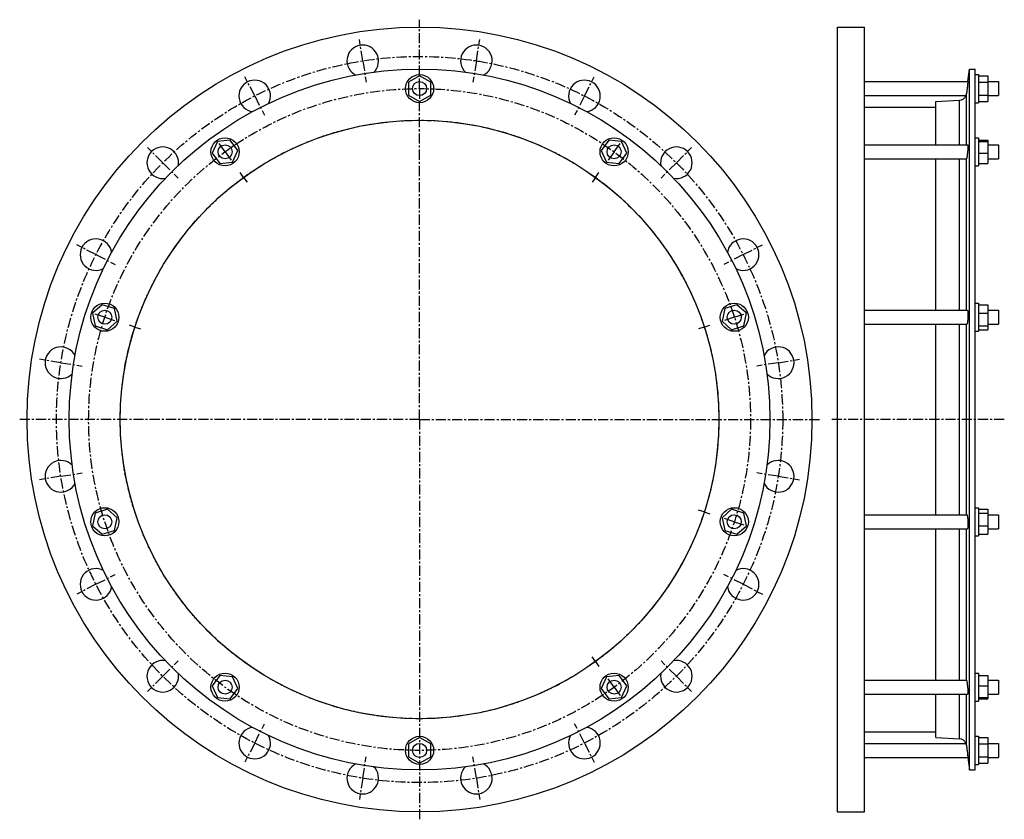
# Model space of a CAD drawing. Header units: millimetres. Extents: x -377 to 463, y -204 to 478.
import ezdxf

# ---------------------------------------------------------------- set-up
doc = ezdxf.new("R2010")
doc.units = ezdxf.units.MM
doc.header["$LTSCALE"] = 23.1
doc.linetypes.add('CENTER', pattern=[0.6, 0.375, -0.075, 0.075, -0.075])
doc.layers.get('0').update_dxf_attribs({"linetype": 'CONTINUOUS'})
doc.layers.add('AXES', color=7, linetype='CONTINUOUS')
doc.layers.add('ROUNDS', color=7, linetype='CONTINUOUS')

msp = doc.modelspace()

# ---------------------------------------------------------------- linework, layer by layer
at = {"color": 7, "linetype": 'Continuous'}
for p, q in [((320.71, -197.87), (320.71, 472.13)), ((320.71, 472.13), (343.71, 472.13)), ((343.71, -197.87), (343.71, 472.13)), ((-36.01, 430.6), (-45.51, 425.12)), ((-26.51, 425.12), (-36.01, 430.6)), ((433.4, -161.97), (433.4, 436.23)), ((433.4, 436.23), (438.16, 436.23)), ((438.16, -161.97), (438.16, 436.23)), ((438.16, 431.63), (441.16, 431.63)), ((441.16, 431.63), (441.16, 407.63)), ((441.16, 430.6), (449.16, 430.6)), ((449.16, 430.6), (449.16, 408.66)), ((-45.51, 425.12), (-45.51, 414.15)), ((-26.51, 414.15), (-26.51, 425.12)), ((441.16, 425.12), (449.16, 425.12)), ((-45.51, 414.15), (-36.01, 408.66)), ((-36.01, 408.66), (-26.51, 414.15)), ((441.16, 414.15), (449.16, 414.15)), ((343.71, 403.73), (404.82, 403.73)), ((404.82, 371.68), (404.82, 408.51)), ((438.16, 407.63), (441.16, 407.63)), ((441.16, 408.66), (449.16, 408.66)), ((-208.51, 374.55), (-212.97, 364.53)), ((-197.6, 375.7), (-208.51, 374.55)), ((-191.15, 366.83), (-197.6, 375.7)), ((125.57, 375.7), (119.13, 366.83)), ((136.48, 374.55), (125.57, 375.7)), ((140.94, 364.53), (136.48, 374.55)), ((438.16, 377.68), (441.16, 377.68)), ((441.16, 377.68), (441.16, 353.68)), ((441.16, 375.7), (449.16, 375.7)), ((441.16, 374.55), (449.16, 374.55)), ((449.16, 375.7), (449.16, 355.66)), ((-212.97, 364.53), (-206.53, 355.66)), ((-195.62, 356.81), (-191.15, 366.83)), ((119.13, 366.83), (123.59, 356.81)), ((134.5, 355.66), (140.94, 364.53)), ((441.16, 364.53), (449.16, 364.53)), ((-206.53, 355.66), (-195.62, 356.81)), ((123.59, 356.81), (134.5, 355.66)), ((404.82, 230.43), (404.82, 359.68)), ((438.16, 353.68), (441.16, 353.68)), ((441.16, 355.66), (449.16, 355.66)), ((438.16, 236.43), (441.16, 236.43)), ((441.16, 236.43), (441.16, 212.43)), ((-306.97, 235.16), (-315.12, 227.82)), ((-315.12, 227.82), (-312.84, 217.09)), ((-296.54, 231.77), (-306.97, 235.16)), ((-294.25, 221.04), (-296.54, 231.77)), ((224.51, 231.77), (222.23, 221.04)), ((234.94, 235.16), (224.51, 231.77)), ((243.09, 227.82), (234.94, 235.16)), ((240.81, 217.09), (243.09, 227.82)), ((441.16, 235.16), (449.16, 235.16)), ((441.16, 227.82), (449.16, 227.82)), ((449.16, 235.16), (449.16, 213.7)), ((-302.41, 213.7), (-294.25, 221.04)), ((222.23, 221.04), (230.38, 213.7)), ((-312.84, 217.09), (-302.41, 213.7)), ((230.38, 213.7), (240.81, 217.09)), ((404.82, 55.84), (404.82, 218.43)), ((438.16, 212.43), (441.16, 212.43)), ((441.16, 217.09), (449.16, 217.09)), ((441.16, 213.7), (449.16, 213.7)), ((-302.41, 60.57), (-312.84, 57.18)), ((-294.25, 53.23), (-302.41, 60.57)), ((230.38, 60.57), (222.23, 53.23)), ((240.81, 57.18), (230.38, 60.57)), ((438.16, 61.84), (441.16, 61.84)), ((441.16, 61.84), (441.16, 37.84)), ((441.16, 60.57), (449.16, 60.57)), ((449.16, 60.57), (449.16, 39.11)), ((-312.84, 57.18), (-315.12, 46.45)), ((-296.54, 42.5), (-294.25, 53.23)), ((222.23, 53.23), (224.51, 42.5)), ((243.09, 46.45), (240.81, 57.18)), ((441.16, 57.18), (449.16, 57.18)), ((-315.12, 46.45), (-306.97, 39.11)), ((-306.97, 39.11), (-296.54, 42.5)), ((224.51, 42.5), (234.94, 39.11)), ((234.94, 39.11), (243.09, 46.45)), ((404.82, -85.41), (404.82, 43.84)), ((441.16, 46.45), (449.16, 46.45)), ((438.16, 37.84), (441.16, 37.84)), ((441.16, 39.11), (449.16, 39.11)), ((-206.53, -81.39), (-212.97, -90.27)), ((-195.62, -82.54), (-206.53, -81.39)), ((-191.15, -92.56), (-195.62, -82.54)), ((123.59, -82.54), (119.13, -92.56)), ((134.5, -81.39), (123.59, -82.54)), ((140.94, -90.27), (134.5, -81.39)), ((438.16, -79.41), (441.16, -79.41)), ((441.16, -79.41), (441.16, -103.41)), ((441.16, -81.39), (449.16, -81.39)), ((449.16, -81.39), (449.16, -101.44)), ((-212.97, -90.27), (-208.51, -100.29)), ((136.48, -100.29), (140.94, -90.27)), ((441.16, -90.27), (449.16, -90.27)), ((-208.51, -100.29), (-197.6, -101.44)), ((-197.6, -101.44), (-191.15, -92.56)), ((119.13, -92.56), (125.57, -101.44)), ((125.57, -101.44), (136.48, -100.29)), ((404.82, -134.25), (404.82, -97.41)), ((441.16, -100.29), (449.16, -100.29)), ((438.16, -103.41), (441.16, -103.41)), ((441.16, -101.44), (449.16, -101.44)), ((-36.01, -134.4), (-45.51, -139.88)), ((-26.51, -139.88), (-36.01, -134.4)), ((343.71, -129.47), (404.82, -129.47)), ((438.16, -133.37), (441.16, -133.37)), ((441.16, -133.37), (441.16, -157.37)), ((441.16, -134.4), (449.16, -134.4)), ((449.16, -134.4), (449.16, -156.34)), ((-45.51, -139.88), (-45.51, -150.85)), ((-26.51, -150.85), (-26.51, -139.88)), ((441.16, -139.88), (449.16, -139.88)), ((-45.51, -150.85), (-36.01, -156.34)), ((-36.01, -156.34), (-26.51, -150.85)), ((441.16, -150.85), (449.16, -150.85)), ((438.16, -157.37), (441.16, -157.37)), ((441.16, -156.34), (449.16, -156.34)), ((433.4, -161.97), (438.16, -161.97)), ((320.71, -197.87), (343.71, -197.87))]:
    msp.add_line(p, q, dxfattribs=at)
for centre, radius in [((-36.01, 137.13), 335), ((-36.01, 137.13), 299.1), ((-36.01, 419.63), 12), ((-36.01, 137.13), 255.5), ((-202.06, 365.68), 12), ((130.04, 365.68), 12), ((-304.69, 224.43), 12), ((232.66, 224.43), 12), ((-304.69, 49.84), 12), ((232.66, 49.84), 12), ((-202.06, -91.41), 12), ((130.04, -91.41), 12), ((-36.01, -145.37), 12)]:
    msp.add_circle(centre, radius, dxfattribs=at)
at = {"layer": 'AXES', "color": 7, "linetype": 'CENTER'}
for p, q in [((-36.01, 430.63), (-36.01, 478.49)), ((-84.51, 443.32), (-87.4, 461.59)), ((12.48, 443.32), (15.37, 461.59)), ((-84.51, 443.32), (-81.61, 425.04)), ((12.48, 443.32), (9.59, 425.04)), ((-176.75, 413.34), (-185.15, 429.83)), ((-36.01, 419.63), (-36.01, 430.63)), ((104.72, 413.34), (113.12, 429.83)), ((-176.75, 413.34), (-168.35, 396.86)), ((-36.01, 419.63), (-36.01, 408.63)), ((104.72, 413.34), (96.32, 396.86)), ((-36.01, 137.13), (-36.01, 408.63)), ((-202.06, 365.68), (-208.53, 374.58)), ((130.04, 365.68), (136.5, 374.58)), ((-255.22, 356.34), (-268.3, 369.42)), ((-202.06, 365.68), (-195.6, 356.78)), ((130.04, 365.68), (123.57, 356.78)), ((183.19, 356.34), (196.27, 369.42)), ((-255.22, 356.34), (-242.14, 343.25)), ((183.19, 356.34), (170.11, 343.25)), ((-186.19, 343.84), (-189.13, 347.88)), ((114.17, 343.84), (117.1, 347.88)), ((-186.19, 343.84), (-183.25, 339.79)), ((114.17, 343.84), (111.23, 339.79)), ((-312.23, 277.87), (-328.71, 286.27)), ((240.2, 277.87), (256.68, 286.27)), ((-312.23, 277.87), (-295.74, 269.47)), ((240.2, 277.87), (223.71, 269.47)), ((-304.69, 224.43), (-315.15, 227.83)), ((232.66, 224.43), (243.12, 227.83)), ((-304.69, 224.43), (-294.23, 221.03)), ((232.66, 224.43), (222.2, 221.03)), ((-279.01, 216.09), (-283.76, 217.63)), ((-279.01, 216.09), (-274.25, 214.54)), ((206.98, 216.09), (202.23, 214.54)), ((206.98, 216.09), (211.74, 217.63)), ((-342.2, 185.63), (-360.47, 188.52)), ((-342.2, 185.63), (-323.93, 182.73)), ((270.17, 185.63), (251.9, 182.73)), ((270.17, 185.63), (288.44, 188.52)), ((-36.01, 137.13), (-377.37, 137.13)), ((-36.01, 137.13), (-36.01, -204.22)), ((-36.01, 137.13), (305.34, 137.13)), ((463.16, 137.13), (315.71, 137.13)), ((-342.2, 88.64), (-360.47, 85.74)), ((-342.2, 88.64), (-323.93, 91.53)), ((270.17, 88.64), (251.9, 91.53)), ((270.17, 88.64), (288.44, 85.74)), ((206.98, 58.18), (202.23, 59.72)), ((206.98, 58.18), (211.74, 56.63)), ((232.66, 49.84), (222.2, 53.23)), ((232.66, 49.84), (243.12, 46.44)), ((-312.23, -3.6), (-295.74, 4.79)), ((240.2, -3.6), (223.71, 4.79)), ((-312.23, -3.6), (-328.71, -12)), ((240.2, -3.6), (256.68, -12)), ((114.17, -69.57), (111.23, -65.53)), ((-255.22, -82.07), (-242.14, -68.99)), ((114.17, -69.57), (117.1, -73.62)), ((183.19, -82.07), (170.11, -68.99)), ((-255.22, -82.07), (-268.3, -95.15)), ((130.04, -91.41), (123.57, -82.52)), ((183.19, -82.07), (196.27, -95.15)), ((130.04, -91.41), (136.5, -100.31)), ((-176.75, -139.08), (-168.35, -122.6)), ((104.72, -139.08), (96.32, -122.6)), ((-176.75, -139.08), (-185.15, -155.56)), ((104.72, -139.08), (113.12, -155.56)), ((-84.51, -169.05), (-81.61, -150.78)), ((12.48, -169.05), (9.59, -150.78)), ((-84.51, -169.05), (-87.4, -187.32)), ((12.48, -169.05), (15.37, -187.32))]:
    msp.add_line(p, q, dxfattribs=at)
at = {"layer": 'AXES', "color": 7, "linetype": 'Continuous'}
for p, q in [((432.11, 425.63), (433.4, 436.23)), ((343.71, 425.63), (432.11, 425.63)), ((432.11, 425.63), (431.39, 419.63)), ((431.65, 421.77), (431.39, 419.63)), ((449.16, 425.63), (458.16, 425.63)), ((458.16, 425.63), (458.16, 413.63)), ((343.71, 413.63), (430.41, 413.63)), ((449.16, 413.63), (458.16, 413.63)), ((343.71, 371.68), (431.98, 371.68)), ((449.16, 371.68), (458.16, 371.68)), ((458.16, 371.68), (458.16, 359.68)), ((343.71, 359.68), (430.77, 359.68)), ((449.16, 359.68), (458.16, 359.68)), ((343.71, 230.43), (431.62, 230.43)), ((449.16, 230.43), (458.16, 230.43)), ((458.16, 230.43), (458.16, 218.43)), ((343.71, 218.43), (431.17, 218.43)), ((449.16, 218.43), (458.16, 218.43)), ((343.71, 55.84), (431.17, 55.84)), ((449.16, 55.84), (458.16, 55.84)), ((458.16, 55.84), (458.16, 43.84)), ((343.71, 43.84), (431.62, 43.84)), ((449.16, 43.84), (458.16, 43.84)), ((343.71, -85.41), (430.77, -85.41)), ((449.16, -85.41), (458.16, -85.41)), ((458.16, -85.41), (458.16, -97.41)), ((343.71, -97.41), (431.98, -97.41)), ((449.16, -97.41), (458.16, -97.41)), ((343.71, -139.37), (430.41, -139.37)), ((449.16, -139.37), (458.16, -139.37)), ((458.16, -139.37), (458.16, -151.37)), ((431.39, -145.37), (432.11, -151.37)), ((431.73, -148.16), (431.81, -148.79)), ((431.87, -149.36), (432.07, -150.98)), ((343.71, -151.37), (432.11, -151.37)), ((449.16, -151.37), (458.16, -151.37))]:
    msp.add_line(p, q, dxfattribs=at)
at = {"layer": 'AXES', "color": 9, "linetype": 'Continuous'}
for p, q in [((430.86, 371.68), (430.86, 415.31)), ((430.86, 230.43), (430.86, 359.74)), ((430.86, 55.84), (430.86, 218.43)), ((430.86, -85.47), (430.86, 43.84)), ((430.86, -141.05), (430.86, -97.41))]:
    msp.add_line(p, q, dxfattribs=at)
at = {"layer": 'AXES', "color": 7, "linetype": 'Continuous'}
msp.add_lwpolyline([(432.07, -150.98), (432.11, -151.32), (433.4, -161.97)], dxfattribs=at)
at = {"layer": 'AXES', "color": 7, "linetype": 'CENTER'}
for radius in [310, 282.5, 255.5]:
    msp.add_circle((-36.01, 137.13), radius, dxfattribs=at)
at = {"layer": 'AXES', "color": 7, "linetype": 'Continuous'}
for centre in [(-36.01, 419.63), (-202.06, 365.68), (130.04, 365.68), (-304.69, 224.43), (232.66, 224.43), (-304.69, 49.84), (232.66, 49.84), (-202.06, -91.41), (130.04, -91.41), (-36.01, -145.37)]:
    msp.add_circle(centre, 6, dxfattribs=at)
for centre, radius, start, end in [((-84.51, 443.32), 13.5, 313.64577, 244.37982), ((12.48, 443.32), 13.5, 295.64458, 226.3784), ((-176.75, 413.34), 13.5, 331.70549, 262.32301), ((104.72, 413.34), 13.5, 277.70326, 208.31999), ((424.55, 416.11), 6.36, 273.55948, 337.05622), ((424.79, 416.06), 6.12, 336.61503, 352.97632), ((-255.22, 356.34), 13.5, 349.82248, 280.20669), ((183.19, 356.34), 13.5, 259.82317, 190.20577), ((-312.23, 277.87), 13.5, 7.99546, 298.02954), ((240.2, 277.87), 13.5, 242.0057, 172.03692), ((-342.2, 185.63), 13.5, 26.22323, 315.79022), ((270.17, 185.63), 13.5, 224.25229, 153.81455), ((-342.2, 88.64), 13.5, 44.25229, 333.81455), ((270.17, 88.64), 13.5, 206.22323, 135.79022), ((-312.23, -3.6), 13.5, 62.0057, 352.03692), ((240.2, -3.6), 13.5, 187.99546, 118.02954), ((-255.22, -82.07), 13.5, 79.82317, 10.20577), ((183.19, -82.07), 13.5, 169.82248, 100.20669), ((-176.75, -139.08), 13.5, 97.70326, 28.31999), ((104.72, -139.08), 13.5, 151.70549, 82.32301), ((424.55, -141.85), 6.36, 22.94378, 86.44052), ((424.79, -141.8), 6.12, 7.02368, 23.38497), ((-84.51, -169.05), 13.5, 115.64458, 46.3784), ((12.48, -169.05), 13.5, 133.64577, 64.37982)]:
    msp.add_arc(centre, radius, start, end, dxfattribs=at)
for points, knots in [([(431.39, 419.63), (431.34, 419.23), (431.17, 417.79), (430.99, 416.35), (430.86, 415.31)], [0, 0, 0, 0, 0.276865, 1, 1, 1, 1]), ([(431.98, 371.68), (431.99, 371.68), (432, 371.67), (432.02, 371.65), (432.04, 371.61), (432.05, 371.54), (432.07, 371.45), (432.09, 371.32), (432.1, 371.17), (432.11, 370.99), (432.11, 370.7), (432.11, 370.28), (432.1, 369.72), (432.07, 369.08), (432.02, 368.11), (431.93, 366.81), (431.78, 365.21), (431.6, 363.65), (431.46, 362.63), (431.39, 362.15)], [0, 0, 0, 0, 0.003234, 0.005508, 0.008377, 0.016081, 0.02653, 0.039751, 0.05572, 0.074384, 0.095665, 0.145692, 0.204886, 0.272129, 0.346136, 0.508693, 0.680287, 0.848158, 1, 1, 1, 1]), ([(431.39, 362.15), (431.35, 361.85), (431.28, 361.43), (431.18, 360.89), (431.11, 360.55), (431.04, 360.27), (430.98, 360.04), (430.93, 359.87), (430.88, 359.77), (430.86, 359.74)], [0, 0, 0, 0, 0.366474, 0.523969, 0.662204, 0.779839, 0.875785, 0.949261, 1, 1, 1, 1]), ([(430.77, 359.68), (430.79, 359.68), (430.83, 359.69), (430.85, 359.72), (430.86, 359.74)], [0, 0, 0, 0, 0.462706, 1, 1, 1, 1]), ([(431.62, 230.43), (431.67, 230.43), (431.72, 230.36), (431.76, 230.28), (431.8, 230.19), (431.85, 230.05), (431.89, 229.84), (431.94, 229.6), (431.98, 229.31), (432.02, 228.85), (432.07, 228.2), (432.12, 226.99), (432.12, 225.32), (432.05, 223.61), (431.96, 222.25), (431.87, 221.32), (431.77, 220.48), (431.66, 219.76), (431.54, 219.19), (431.44, 218.86), (431.39, 218.72)], [0, 0, 0, 0, 0.012614, 0.017591, 0.02341, 0.037644, 0.055372, 0.07654, 0.101032, 0.128693, 0.192713, 0.266725, 0.435386, 0.61383, 0.699786, 0.780001, 0.852054, 0.913823, 0.963558, 1, 1, 1, 1]), ([(431.39, 218.72), (431.37, 218.68), (431.34, 218.6), (431.28, 218.5), (431.21, 218.43), (431.17, 218.43)], [0, 0, 0, 0, 0.366366, 0.649292, 1, 1, 1, 1]), ([(431.17, 55.84), (431.21, 55.84), (431.28, 55.77), (431.34, 55.66), (431.37, 55.59), (431.39, 55.54)], [0, 0, 0, 0, 0.350708, 0.633634, 1, 1, 1, 1]), ([(431.39, 55.54), (431.44, 55.41), (431.54, 55.08), (431.66, 54.51), (431.77, 53.79), (431.87, 52.95), (431.96, 52.01), (432.05, 50.65), (432.12, 48.94), (432.12, 47.28), (432.07, 46.07), (432.02, 45.41), (431.98, 44.96), (431.94, 44.67), (431.89, 44.42), (431.85, 44.22), (431.8, 44.07), (431.76, 43.98), (431.72, 43.9), (431.67, 43.84), (431.62, 43.84)], [0, 0, 0, 0, 0.036442, 0.086178, 0.147946, 0.219999, 0.300214, 0.386171, 0.564615, 0.733276, 0.807288, 0.871308, 0.898968, 0.923461, 0.944628, 0.962356, 0.97659, 0.982409, 0.987386, 1, 1, 1, 1]), ([(430.86, -85.47), (430.85, -85.46), (430.83, -85.43), (430.79, -85.41), (430.77, -85.41)], [0, 0, 0, 0, 0.537294, 1, 1, 1, 1]), ([(430.86, -85.47), (430.88, -85.51), (430.93, -85.6), (430.98, -85.77), (431.04, -86), (431.11, -86.29), (431.18, -86.62), (431.28, -87.16), (431.35, -87.59), (431.39, -87.89)], [0, 0, 0, 0, 0.050739, 0.124215, 0.220161, 0.337796, 0.476031, 0.633526, 1, 1, 1, 1]), ([(431.39, -87.89), (431.46, -88.37), (431.6, -89.38), (431.78, -90.94), (431.93, -92.54), (432.02, -93.84), (432.07, -94.81), (432.1, -95.45), (432.11, -96.02), (432.11, -96.44), (432.11, -96.72), (432.1, -96.9), (432.09, -97.05), (432.07, -97.18), (432.05, -97.28), (432.04, -97.34), (432.02, -97.38), (432, -97.4), (431.99, -97.41), (431.98, -97.41)], [0, 0, 0, 0, 0.151842, 0.319713, 0.491308, 0.653864, 0.727872, 0.795114, 0.854308, 0.904336, 0.925617, 0.94428, 0.960249, 0.973471, 0.983919, 0.991623, 0.994492, 0.996766, 1, 1, 1, 1]), ([(430.86, -141.05), (430.9, -141.35), (431.08, -142.79), (431.25, -144.23), (431.39, -145.37)], [0, 0, 0, 0, 0.212911, 1, 1, 1, 1])]:
    msp.add_open_spline(points, degree=3, knots=knots, dxfattribs=at)
at = {"layer": 'ROUNDS', "color": 7, "linetype": 'Continuous'}
for p, q in [((404.82, 408.51), (424.94, 409.76)), ((404.82, -134.25), (424.94, -135.5))]:
    msp.add_line(p, q, dxfattribs=at)
at = {"layer": 'ROUNDS', "color": 9, "linetype": 'Continuous'}
for p, q in [((424.94, 371.68), (424.94, 409.76)), ((424.94, 230.43), (424.94, 359.68)), ((424.94, 55.84), (424.94, 218.43)), ((424.94, -85.41), (424.94, 43.84)), ((424.94, -135.5), (424.94, -97.41))]:
    msp.add_line(p, q, dxfattribs=at)

doc.saveas('drawing.dxf')
